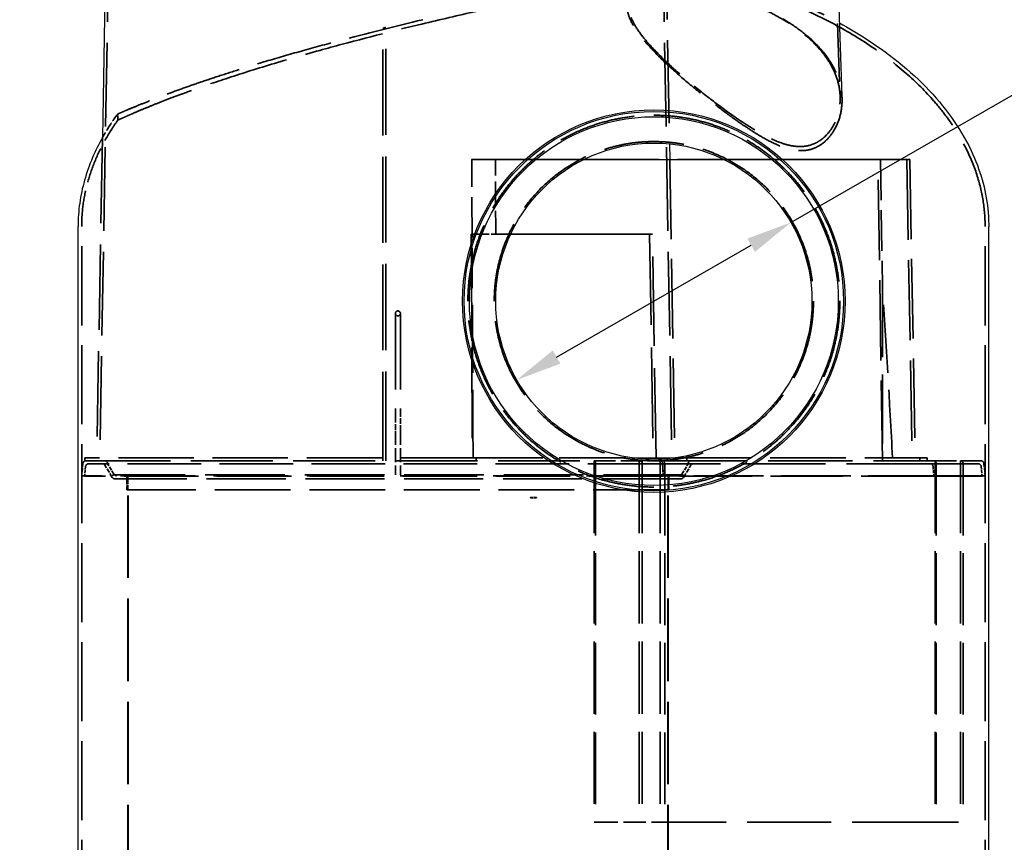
# Model space of a CAD drawing. Header units: millimetres. Extents: x -122 to 329287, y -2042 to 18239.
# Tile 4 of 39: x 3486 to 6756, y 6606 to 9338. Entities that reach past the tile are written whole.
import ezdxf

# ---------------------------------------------------------------- set-up
doc = ezdxf.new("R2010")
doc.units = ezdxf.units.MM
doc.header["$LTSCALE"] = 61
doc.linetypes.add('DASHED', pattern=[0.2068, 0.1655, -0.0413])
for name, color, linetype, lineweight in [('Dimension (Draken)', 7, 'Continuous', 25), ('Hidden (Draken)', 7, 'DASHED', 35), ('Visible (Draken)', 7, 'Continuous', 25)]:
    doc.layers.add(name, color=color, linetype=linetype, lineweight=lineweight)
doc.styles.add('Draken Note Text', font='tahoma.ttf')
doc.dimstyles.new('Draken Metric', dxfattribs={"dimscale": 61, "dimtxt": 2.5, "dimasz": 2.5, "dimexe": 3.175, "dimexo": 1, "dimgap": 0.762, "dimtad": 1, "dimtoh": 1, "dimdec": 1, "dimrnd": 1e-08, "dimzin": 0, "dimdsep": 46, "dimtxsty": 'Draken Note Text', "dimcen": 0.09, "dimdle": 10, "dimclrd": 256, "dimclre": 256, "dimclrt": 256, "dimadec": 1, "dimazin": 0, "dimtfac": 1.40208, "dimtdec": 1, "dimtmove": 0, "dimatfit": 3, "dimfxl": 1, "dimtolj": 1, "dimtzin": 0, "dimlwd": -1, "dimlwe": -1, "dimarcsym": 0})

# ---------------------------------------------------------------- blocks, each defined once
blk = doc.blocks.new('*D9')
at = {"layer": 'Defpoints', "color": 0, "transparency": 16777216}
for p in [(6047.5, 8665), (5137.1, 8141.9)]:
    blk.add_point(p, dxfattribs=at)
at = {"layer": 'Dimension (Draken)', "transparency": 16777216}
for p, q in [((6047.5, 8665), (6954.4, 9186.1)), ((6954.4, 9186.1), (7615.1, 9186.1)), ((5269.3, 8217.9), (5915.3, 8589))]:
    blk.add_line(p, q, dxfattribs=at)
for points in [[(5902.6, 8611.1), (5927.9, 8567), (6047.5, 8665)], [(5256.6, 8239.9), (5282, 8195.9), (5137.1, 8141.9)]]:
    blk.add_solid(points, dxfattribs=at)
at = {"layer": 'Dimension (Draken)', "transparency": 16777216, "insert": (7000.9, 9462), "char_height": 152.5, "attachment_point": 1, "style": 'Draken Note Text'}
blk.add_mtext('\\A1;{\\fAIGDT|b0|i0;\\ln}\\fTahoma|b0|i0;1050', dxfattribs=at)
blk = doc.blocks.new('*D10')
at = {"layer": 'Defpoints', "color": 0, "transparency": 16777216}
for p in [(3769.3, 9623.5), (2960.6, 4033.5), (4193.4, 4033.5)]:
    blk.add_point(p, dxfattribs=at)
at = {"layer": 'Dimension (Draken)', "transparency": 16777216}
for p, q in [((3708.3, 9623.5), (2767, 9623.5)), ((2960.6, 9471), (2960.6, 4186)), ((4132.4, 4033.5), (2767, 4033.5))]:
    blk.add_line(p, q, dxfattribs=at)
for points in [[(2935.2, 9471), (2986, 9471), (2960.6, 9623.5)], [(2935.2, 4186), (2986, 4186), (2960.6, 4033.5)]]:
    blk.add_solid(points, dxfattribs=at)
at = {"layer": 'Dimension (Draken)', "transparency": 16777216, "insert": (2755.4, 6610.1), "char_height": 152.5, "attachment_point": 1, "rotation": 90, "style": 'Draken Note Text'}
blk.add_mtext('\\A1;5590', dxfattribs=at)

msp = doc.modelspace()

# ---------------------------------------------------------------- linework, layer by layer
at = {"layer": 'Hidden (Draken)', "ltscale": 27.26259}
msp.add_line((5631.9, 9613.65), (5643.91, 8925.93), dxfattribs=at)
at = {"layer": 'Hidden (Draken)', "ltscale": 27.512947}
for p, q in [((3782.56, 9608.56), (3752.28, 7873.47)), ((5621.99, 9608.56), (5652.28, 7873.47))]:
    msp.add_line(p, q, dxfattribs=at)
at = {"layer": 'Hidden (Draken)', "ltscale": 19.141121}
msp.add_line((6194.07, 9566.45), (6210.92, 9083.83), dxfattribs=at)
at = {"layer": 'Hidden (Draken)', "ltscale": 28.277746}
msp.add_line((4692.28, 7883.47), (4692.28, 9310.13), dxfattribs=at)
at = {"layer": 'Hidden (Draken)', "ltscale": 28.333616}
msp.add_line((4702.28, 7883.47), (4702.28, 9312.95), dxfattribs=at)
at = {"layer": 'Hidden (Draken)', "ltscale": 0.199007}
msp.add_line((6216.89, 9084.74), (6217.11, 9078.36), dxfattribs=at)
at = {"layer": 'Hidden (Draken)', "ltscale": 0.637399}
msp.add_line((3812.28, 9004.61), (3812.28, 9025.04), dxfattribs=at)
at = {"layer": 'Hidden (Draken)', "ltscale": 28.08889}
msp.add_line((3761, 8946.32), (3742.45, 7883.47), dxfattribs=at)
at = {"layer": 'Hidden (Draken)', "ltscale": 0.011263}
for p in [(4987.23, 8873.65), (4987.93, 8873.65)]:
    msp.add_line(p, (4987.58, 8873.65), dxfattribs=at)
at = {"layer": 'Hidden (Draken)', "ltscale": 13.334221}
msp.add_line((4989.49, 8446.46), (4987.58, 8873.65), dxfattribs=at)
at = {"layer": 'Hidden (Draken)', "ltscale": 12.171804}
msp.add_line((4987.93, 8873.65), (5358.7, 8873.65), dxfattribs=at)
at = {"layer": 'Hidden (Draken)', "ltscale": 23.966602}
msp.add_line((5065.92, 8873.47), (6432.55, 8873.47), dxfattribs=at)
at = {"layer": 'Hidden (Draken)', "ltscale": 26.168346}
for p, q in [((5644.82, 8873.65), (5662.1, 7883.47)), ((6442.55, 8873.65), (6459.84, 7883.47))]:
    msp.add_line(p, q, dxfattribs=at)
at = {"layer": 'Hidden (Draken)', "ltscale": 25.313807}
msp.add_line((5825.86, 8873.65), (6442.55, 8873.65), dxfattribs=at)
at = {"layer": 'Hidden (Draken)', "ltscale": 0.311994}
for p, q in [((6336.25, 8873.47), (6344.91, 8873.65)), ((6442.55, 8873.65), (6432.55, 8873.47)), ((5587.46, 8625.65), (5578.12, 8625.47)), ((3702.28, 7873.47), (3702.28, 7883.47)), ((4692.28, 7873.47), (4692.28, 7883.47)), ((4702.28, 7873.47), (4702.28, 7883.47)), ((5002.26, 7873.47), (5002.26, 7883.47)), ((5637.13, 7873.47), (5637.13, 7883.47)), ((5702.28, 7873.47), (5702.28, 7883.47)), ((6475.07, 7873.47), (6475.07, 7883.47)), ((6500.01, 7883.47), (6500.01, 7873.47)), ((3702.23, 7822.48), (3692.28, 7823.47)), ((3842.28, 7823.47), (3842.28, 7813.47)), ((5642.28, 7823.47), (5642.28, 7813.47)), ((6682.33, 7822.48), (6692.28, 7823.47))]:
    msp.add_line(p, q, dxfattribs=at)
at = {"layer": 'Hidden (Draken)', "ltscale": 26.428015}
for p, q in [((6351.37, 7873.47), (6336.25, 8873.47)), ((6432.55, 8873.47), (6450.01, 7873.47))]:
    msp.add_line(p, q, dxfattribs=at)
at = {"layer": 'Hidden (Draken)', "ltscale": 13.334216}
msp.add_line((6344.91, 8873.65), (6351.37, 8446.46), dxfattribs=at)
at = {"layer": 'Hidden (Draken)', "ltscale": 26.058857}
for p, q in [((3692.28, 5035.88), (3692.28, 8651.88)), ((6692.28, 5035.88), (6692.28, 8651.88))]:
    msp.add_line(p, q, dxfattribs=at)
at = {"layer": 'Hidden (Draken)', "ltscale": 22.297956}
msp.add_line((5578.12, 8625.47), (4985.52, 8625.47), dxfattribs=at)
at = {"layer": 'Hidden (Draken)', "ltscale": 29.81081}
msp.add_line((4986.13, 8625.47), (4989.49, 7873.47), dxfattribs=at)
at = {"layer": 'Hidden (Draken)', "ltscale": 30.477571}
msp.add_line((5587.46, 8625.65), (5067.31, 8625.65), dxfattribs=at)
at = {"layer": 'Hidden (Draken)', "ltscale": 29.810801}
msp.add_line((5578.12, 8625.47), (5590.39, 7873.47), dxfattribs=at)
at = {"layer": 'Hidden (Draken)', "ltscale": 29.421297}
msp.add_line((5599.57, 7883.47), (5587.46, 8625.65), dxfattribs=at)
at = {"layer": 'Hidden (Draken)', "ltscale": 22.710899}
msp.add_line((6351.37, 8446.46), (6351.37, 7873.47), dxfattribs=at)
at = {"layer": 'Hidden (Draken)', "ltscale": 0.580788}
for p, q in [((4733.94, 8362.79), (4733.94, 8359.37)), ((4750.61, 8359.37), (4750.61, 8362.79))]:
    msp.add_line(p, q, dxfattribs=at)
at = {"layer": 'Hidden (Draken)', "ltscale": 24.735857}
for p, q in [((4733.94, 8359.37), (4733.94, 8018.89)), ((4750.61, 8359.37), (4750.61, 8018.89))]:
    msp.add_line(p, q, dxfattribs=at)
at = {"layer": 'Hidden (Draken)', "ltscale": 1.870196}
for p, q in [((4733.94, 8018.89), (4733.94, 7972.32)), ((4750.61, 7972.32), (4750.61, 8018.89))]:
    msp.add_line(p, q, dxfattribs=at)
at = {"layer": 'Hidden (Draken)', "ltscale": 4.551688}
for p, q in [((4733.94, 7972.32), (4733.94, 7826.47)), ((4750.61, 7972.32), (4750.61, 7826.47))]:
    msp.add_line(p, q, dxfattribs=at)
at = {"layer": 'Hidden (Draken)', "ltscale": 24.778698}
msp.add_line((5002.26, 7883.47), (3702.28, 7883.47), dxfattribs=at)
at = {"layer": 'Hidden (Draken)', "ltscale": 21.890844}
msp.add_line((5002.26, 7883.47), (5519.99, 7883.47), dxfattribs=at)
at = {"layer": 'Hidden (Draken)', "ltscale": 24.882645}
msp.add_line((5664.56, 7883.47), (6500.01, 7883.47), dxfattribs=at)
at = {"layer": 'Hidden (Draken)', "ltscale": 1.285713}
for p, q in [((3696.38, 7864.47), (3692.28, 7823.47)), ((6688.18, 7864.47), (6692.28, 7823.47))]:
    msp.add_line(p, q, dxfattribs=at)
at = {"layer": 'Hidden (Draken)', "ltscale": 1.003272}
for p, q in [((3705.43, 7854.47), (3702.23, 7822.48)), ((6679.13, 7854.47), (6682.33, 7822.48))]:
    msp.add_line(p, q, dxfattribs=at)
at = {"layer": 'Hidden (Draken)', "ltscale": 4.899579}
msp.add_line((3714.58, 7873.47), (3702.28, 7873.47), dxfattribs=at)
at = {"layer": 'Hidden (Draken)', "ltscale": 26.95648}
msp.add_line((3714.58, 7873.47), (5394.52, 7873.47), dxfattribs=at)
at = {"layer": 'Hidden (Draken)', "ltscale": 24.230661}
msp.add_line((5617.26, 7863.47), (3715.38, 7863.47), dxfattribs=at)
at = {"layer": 'Hidden (Draken)', "ltscale": 1.466298}
for p, q in [((3793.7, 7818.33), (3769.53, 7858.62)), ((5690.85, 7818.33), (5715.03, 7858.62))]:
    msp.add_line(p, q, dxfattribs=at)
at = {"layer": 'Hidden (Draken)', "ltscale": 1.279041}
for p, q in [((3799.36, 7828.33), (3778.28, 7863.47)), ((5685.19, 7828.33), (5706.28, 7863.47))]:
    msp.add_line(p, q, dxfattribs=at)
at = {"layer": 'Hidden (Draken)', "ltscale": 6.999181}
msp.add_line((5394.52, 7873.47), (5613.58, 7873.47), dxfattribs=at)
at = {"layer": 'Hidden (Draken)', "ltscale": 23.78159}
for p, q in [((5394.52, 7873.47), (5394.52, 6673.47)), ((5543.82, 7873.47), (5543.82, 6673.47)), ((5553.82, 7873.47), (5553.82, 6673.47)), ((5613.58, 7873.47), (5613.58, 6673.47)), ((6526.6, 7873.47), (6526.6, 6673.47)), ((6610.74, 7873.47), (6610.74, 6673.47))]:
    msp.add_line(p, q, dxfattribs=at)
at = {"layer": 'Hidden (Draken)', "ltscale": 23.58341}
for p, q in [((5398.73, 7863.47), (5398.73, 6673.47)), ((5628.2, 7863.47), (5628.2, 6673.47)), ((6530.04, 7863.47), (6530.04, 6673.47)), ((6619.38, 7863.47), (6619.38, 6673.47))]:
    msp.add_line(p, q, dxfattribs=at)
at = {"layer": 'Hidden (Draken)', "ltscale": 0.317991}
for p, q in [((5613.58, 7873.47), (5623.35, 7873.47)), ((6522.03, 7873.47), (6526.6, 7873.47))]:
    msp.add_line(p, q, dxfattribs=at)
at = {"layer": 'Hidden (Draken)', "ltscale": 27.671137}
for p, q in [((6511.43, 7863.47), (5617.26, 7863.47)), ((5623.35, 7873.47), (6522.03, 7873.47)), ((6530.04, 6673.47), (5628.2, 6673.47))]:
    msp.add_line(p, q, dxfattribs=at)
at = {"layer": 'Hidden (Draken)', "ltscale": 27.302959}
msp.add_line((6669.18, 7863.47), (6511.43, 7863.47), dxfattribs=at)
at = {"layer": 'Hidden (Draken)', "ltscale": 6.978654}
msp.add_line((6526.6, 7873.47), (6610.74, 7873.47), dxfattribs=at)
at = {"layer": 'Hidden (Draken)', "ltscale": 14.030168}
msp.add_line((6610.74, 7873.47), (6678.23, 7873.47), dxfattribs=at)
at = {"layer": 'Hidden (Draken)', "ltscale": 24.540876}
msp.add_line((5616.42, 7823.47), (3692.28, 7823.47), dxfattribs=at)
at = {"layer": 'Hidden (Draken)', "ltscale": 24.466181}
msp.add_line((5623.19, 7822.48), (3702.23, 7822.48), dxfattribs=at)
at = {"layer": 'Hidden (Draken)', "ltscale": 26.204567}
msp.add_line((5689.28, 7826.47), (3795.28, 7826.47), dxfattribs=at)
at = {"layer": 'Hidden (Draken)', "ltscale": 0.093528}
for p, q in [((3795.28, 7823.47), (3795.28, 7826.47)), ((5689.28, 7823.47), (5689.28, 7826.47))]:
    msp.add_line(p, q, dxfattribs=at)
at = {"layer": 'Hidden (Draken)', "ltscale": 1.466743}
for p, q in [((3842.28, 7776.47), (3842.28, 7823.47)), ((5642.28, 7776.47), (5642.28, 7823.47))]:
    msp.add_line(p, q, dxfattribs=at)
at = {"layer": 'Hidden (Draken)', "ltscale": 1.560372}
for p, q in [((3845.28, 7776.47), (3845.28, 7826.47)), ((5639.28, 7776.47), (5639.28, 7826.47))]:
    msp.add_line(p, q, dxfattribs=at)
at = {"layer": 'Hidden (Draken)', "ltscale": 27.144987}
for p, q in [((3845.28, 5429.47), (3845.28, 7826.47)), ((3846.28, 5429.47), (3846.28, 7826.47)), ((5638.28, 5429.47), (5638.28, 7826.47)), ((5639.28, 5429.47), (5639.28, 7826.47))]:
    msp.add_line(p, q, dxfattribs=at)
at = {"layer": 'Hidden (Draken)', "ltscale": 11.668869}
msp.add_line((5689.28, 7823.47), (5616.42, 7823.47), dxfattribs=at)
at = {"layer": 'Hidden (Draken)', "ltscale": 23.904131}
msp.add_line((6522.16, 7822.48), (5623.19, 7822.48), dxfattribs=at)
at = {"layer": 'Hidden (Draken)', "ltscale": 22.945482}
msp.add_line((6535.55, 7823.47), (5689.28, 7823.47), dxfattribs=at)
at = {"layer": 'Hidden (Draken)', "ltscale": 27.635078}
msp.add_line((6682.33, 7822.48), (6522.16, 7822.48), dxfattribs=at)
at = {"layer": 'Hidden (Draken)', "ltscale": 27.420538}
msp.add_line((6692.28, 7823.47), (6535.55, 7823.47), dxfattribs=at)
at = {"layer": 'Hidden (Draken)', "ltscale": 26.010868}
msp.add_line((5682.28, 7813.47), (3802.28, 7813.47), dxfattribs=at)
at = {"layer": 'Hidden (Draken)', "ltscale": 24.904022}
msp.add_line((5642.28, 7776.47), (3842.28, 7776.47), dxfattribs=at)
at = {"layer": 'Hidden (Draken)', "ltscale": 0.980373}
for p, q in [((5202.28, 7751.88), (5182.28, 7751.88)), ((5202.28, 7749.88), (5182.28, 7749.88))]:
    msp.add_line(p, q, dxfattribs=at)
at = {"layer": 'Hidden (Draken)', "ltscale": 0.062319}
for p, q in [((5182.28, 7749.88), (5182.28, 7751.88)), ((5202.28, 7749.88), (5202.28, 7751.88))]:
    msp.add_line(p, q, dxfattribs=at)
at = {"layer": 'Hidden (Draken)', "ltscale": 0.324593}
msp.add_line((5394.52, 6673.47), (5398.73, 6673.47), dxfattribs=at)
at = {"layer": 'Hidden (Draken)', "ltscale": 7.340158}
msp.add_line((5398.73, 6673.47), (5628.2, 6673.47), dxfattribs=at)
at = {"layer": 'Hidden (Draken)', "ltscale": 7.319569}
msp.add_line((6530.04, 6673.47), (6619.38, 6673.47), dxfattribs=at)
at = {"layer": 'Hidden (Draken)', "ltscale": 25.63039}
msp.add_circle((5592.28, 8403.47), 617.5, dxfattribs=at)
at = {"layer": 'Hidden (Draken)', "ltscale": 26.398264}
msp.add_circle((5592.28, 8403.47), 530, dxfattribs=at)
at = {"layer": 'Hidden (Draken)', "ltscale": 0.816961}
for start, end in [(0, 180), (180, 0)]:
    msp.add_arc((4742.28, 8362.79), 8.33, start, end, dxfattribs=at)
at = {"layer": 'Hidden (Draken)', "ltscale": 0.459031}
for centre, start, end in [((3706.33, 7863.47), 90, 174.28941), ((3715.38, 7853.47), 90, 174.28941), ((6669.18, 7853.47), 5.71059, 90), ((6678.23, 7863.47), 5.71059, 90)]:
    msp.add_arc(centre, 10, start, end, dxfattribs=at)
at = {"layer": 'Hidden (Draken)', "ltscale": 0.321475}
for centre, start, end in [((3760.95, 7853.47), 30.96376, 90), ((5723.6, 7853.47), 90, 149.03624), ((3802.28, 7823.47), 210.96376, 270), ((3807.94, 7833.47), 210.96376, 270), ((5676.62, 7833.47), 270, 329.03624), ((5682.28, 7823.47), 270, 329.03624)]:
    msp.add_arc(centre, 10, start, end, dxfattribs=at)
at = {"layer": 'Hidden (Draken)', "ltscale": 0.490137}
for centre, start, end in [((3768.28, 7863.47), 0, 90), ((5543.82, 7863.47), 0, 90), ((5716.28, 7863.47), 90, 180)]:
    msp.add_arc(centre, 10, start, end, dxfattribs=at)
at = {"layer": 'Hidden (Draken)', "ltscale": 0.475579}
msp.add_arc((5611.68, 7863.47), 10, 2.6725, 90, dxfattribs=at)
at = {"layer": 'Hidden (Draken)', "ltscale": 0.011318}
msp.add_ellipse((4702.22, 8857.27), major_axis=(-942.83, -3.42), ratio=0.017073, start_param=4.4044525, end_param=4.4048405, dxfattribs=at)
at = {"layer": 'Hidden (Draken)', "ltscale": 1.291571}
msp.add_ellipse((61378.52, 8888.8), major_axis=(-18710.8, 55349.58), ratio=0.950209, start_param=1.2776206, end_param=1.278329, dxfattribs=at)
at = {"layer": 'Hidden (Draken)', "ltscale": 22.618702}
msp.add_open_spline([(5672.28, 9516.8), (5791.09, 9492.86), (5904.94, 9459.97), (6080.39, 9391.99), (6146.71, 9361.35), (6208.41, 9327.61)], degree=3, knots=[5.03645065, 5.03645065, 5.03645065, 5.03645065, 5.28579758, 5.28579758, 5.451436, 5.451436, 5.451436, 5.451436], dxfattribs=at)
at = {"layer": 'Hidden (Draken)', "ltscale": 26.192858}
msp.add_open_spline([(3812.28, 9004.61), (3812.28, 9004.61), (3812.67, 9004.79), (3815.9, 9006.27), (3822.18, 9009.16), (3853.77, 9023.3), (3892.33, 9040.21), (3973.2, 9072.21), (4004.76, 9084.25), (4076.93, 9110.52), (4117.92, 9124.81), (4208.9, 9155.04), (4259.15, 9170.98), (4366.65, 9203.52), (4423.88, 9220.07), (4581.49, 9263.75), (4684.32, 9290.31), (4910.04, 9345.42), (5030.95, 9372.89), (5252.23, 9420.99), (5350.86, 9441.3), (5514.21, 9474.14), (5577.43, 9486.38), (5652.25, 9500.77), (5670.42, 9504.2), (5672.14, 9504.53), (5672.23, 9504.55), (5672.28, 9504.56), (5672.28, 9504.56)], degree=3, knots=[-296.1910463, -296.1910463, -296.1910463, -296.1910463, -291.5273811, -291.5273811, -276.8784841, -276.8784841, -245.3414111, -245.3414111, -228.9036272, -228.9036272, -211.4033433, -211.4033433, -192.8645323, -192.8645323, -173.7890377, -173.7890377, -141.9820819, -141.9820819, -104.0941265, -104.0941265, -67.0809349, -67.0809349, -30.3029722, -30.3029722, 0, 0, 0, 1.5892734, 1.5892734, 1.5892734, 1.5892734], dxfattribs=at)
at = {"layer": 'Hidden (Draken)', "ltscale": 28.367336}
msp.add_open_spline([(6692.28, 8651.88), (6692.28, 8709.48), (6683.03, 8767.08), (6645.21, 8883.82), (6615.41, 8942.82), (6529.05, 9066.61), (6468.49, 9130.39), (6321.74, 9248.82), (6234.96, 9303.19), (6041.72, 9397.42), (5935.28, 9437.28), (5773.4, 9482.23), (5723.31, 9494.22), (5672.28, 9504.56)], degree=3, knots=[-3.1415927, -3.1415927, -3.1415927, -3.1415927, -2.9495927, -2.9495927, -2.7451636, -2.7451636, -2.5022729, -2.5022729, -2.2532595, -2.2532595, -2.0042461, -2.0042461, -1.8965258, -1.8965258, -1.8965258, -1.8965258], dxfattribs=at)
at = {"layer": 'Hidden (Draken)', "ltscale": 25.192032}
msp.add_open_spline([(6217.17, 9076.72), (6216.57, 9098.66), (6212.53, 9120.75), (6197.83, 9163.8), (6187.33, 9184.78), (6152.35, 9237.12), (6123.42, 9267.6), (6050.29, 9325.04), (6006.15, 9351.5), (5915.36, 9393.4), (5871.03, 9409.57), (5794.41, 9430.91), (5763.02, 9437.78), (5714.64, 9445.41), (5697.1, 9447.49), (5667.34, 9449.79), (5654.87, 9450.32), (5631.24, 9450.43), (5620.1, 9450.03), (5596.4, 9448.1), (5584.29, 9446.31), (5554.97, 9439.64), (5540.13, 9433.54), (5515.19, 9415.93), (5507.28, 9403.65), (5501.92, 9371.82), (5506.97, 9351.59), (5532.47, 9302.25), (5555.55, 9272.57), (5602.64, 9222.16), (5622.46, 9202.74), (5666.91, 9161.74), (5691.75, 9140.13), (5742.94, 9097.53), (5769.22, 9076.5), (5815.81, 9040.71), (5835.87, 9025.74), (5872.53, 8999.47), (5889.16, 8987.94), (5919.25, 8968.13), (5932.8, 8959.59), (5962.32, 8942.22), (5978.53, 8933.46), (6013.68, 8917.3), (6032.72, 8910.36), (6057.35, 8905.34), (6063.27, 8904.45), (6072.84, 8903.58), (6076.51, 8903.39), (6083.59, 8903.31), (6086.98, 8903.41), (6094.91, 8903.96), (6099.38, 8904.53), (6114.5, 8907.36), (6124.4, 8910.82), (6147.47, 8922.4), (6159.46, 8932), (6177.98, 8951.78), (6185.22, 8961.78), (6200.94, 8988.8), (6207.8, 9006.79), (6215.95, 9041.98), (6217.64, 9059.34), (6217.17, 9076.72)], degree=3, knots=[0, 0, 0, 0, 10.8672472, 10.8672472, 21.4544958, 21.4544958, 37.909098, 37.909098, 54.8388569, 54.8388569, 69.0435705, 69.0435705, 78.9625677, 78.9625677, 84.8640269, 84.8640269, 89.4027215, 89.4027215, 93.871838, 93.871838, 99.4911913, 99.4911913, 108.9523789, 108.9523789, 120.6604012, 120.6604012, 134.7635397, 134.7635397, 151.682437, 151.682437, 161.7793246, 161.7793246, 172.5724159, 172.5724159, 182.9305725, 182.9305725, 190.4513978, 190.4513978, 196.5143495, 196.5143495, 201.3645631, 201.3645631, 207.0611284, 207.0611284, 213.7664855, 213.7664855, 215.9310378, 215.9310378, 217.3123058, 217.3123058, 218.6241084, 218.6241084, 220.4294515, 220.4294515, 224.8921848, 224.8921848, 231.7772839, 231.7772839, 237.5836176, 237.5836176, 246.8607134, 246.8607134, 255.4697974, 255.4697974, 255.4697974, 255.4697974], dxfattribs=at)
at = {"layer": 'Hidden (Draken)', "ltscale": 24.698357}
msp.add_open_spline([(6211.03, 9079.09), (6211.22, 9062.65), (6209.37, 9046.27), (6202.65, 9019.21), (6198.83, 9008.23), (6183.72, 8975.72), (6169.3, 8956.59), (6139.06, 8932.65), (6124.34, 8924.78), (6101.84, 8919.19), (6096.28, 8918.22), (6086.88, 8917.28), (6083.17, 8917.07), (6075.85, 8916.97), (6072.25, 8917.07), (6063.63, 8917.62), (6058.58, 8918.19), (6041.15, 8920.98), (6028.59, 8924.34), (5996.62, 8935.5), (5977.12, 8944.64), (5927.33, 8971.35), (5894.61, 8992.25), (5835.13, 9033.6), (5809.98, 9052.12), (5758.46, 9091.57), (5732.1, 9112.67), (5681.69, 9154.89), (5657.64, 9176.05), (5604.84, 9225.65), (5578.07, 9253.57), (5532.93, 9310.31), (5516.83, 9338.23), (5507.46, 9382.94), (5511.02, 9400.45), (5533.08, 9424.97), (5547.66, 9433.29), (5578.26, 9442.35), (5590.79, 9444.77), (5614.99, 9447.48), (5625.98, 9448.15), (5648.67, 9448.52), (5660.29, 9448.25), (5687.05, 9446.71), (5702.37, 9445.22), (5743.63, 9439.7), (5770.1, 9434.7), (5829.29, 9420.43), (5861.72, 9410.59), (5934.41, 9383.87), (5973.39, 9366), (6051.31, 9321.93), (6088.08, 9295.16), (6147.86, 9237.93), (6170.69, 9207.75), (6194.2, 9160.87), (6200.24, 9144.85), (6208.61, 9112.22), (6210.84, 9095.59), (6211.03, 9079.09)], degree=3, knots=[0, 0, 0, 0, 8.2217388, 8.2217388, 13.9818979, 13.9818979, 25.9527575, 25.9527575, 34.3226353, 34.3226353, 36.9397232, 36.9397232, 38.5897149, 38.5897149, 40.1424138, 40.1424138, 42.2554136, 42.2554136, 47.3430407, 47.3430407, 55.0501943, 55.0501943, 67.3521857, 67.3521857, 76.5971241, 76.5971241, 86.9366602, 86.9366602, 97.4768675, 97.4768675, 112.1981867, 112.1981867, 129.2219384, 129.2219384, 143.4712652, 143.4712652, 154.3191738, 154.3191738, 160.4395045, 160.4395045, 164.961182, 164.961182, 169.2647725, 169.2647725, 174.4965383, 174.4965383, 182.932939, 182.932939, 193.0947281, 193.0947281, 206.3265974, 206.3265974, 222.1751655, 222.1751655, 237.931197, 237.931197, 245.9574785, 245.9574785, 254.2087949, 254.2087949, 254.2087949, 254.2087949], dxfattribs=at)
at = {"layer": 'Hidden (Draken)', "ltscale": 25.047594}
msp.add_open_spline([(4825.58, 9338.31), (4731.75, 9315.94), (4637.28, 9292.32), (4461.31, 9245.56), (4380.21, 9222.76), (4250.31, 9183.95), (4199.15, 9167.94), (4107.07, 9137.8), (4065.86, 9123.65), (3990.81, 9096.82), (3957.21, 9084.2), (3895.3, 9060.1), (3868.7, 9049.14), (3832.95, 9034.08), (3821.87, 9029.23), (3813.64, 9025.63), (3812.28, 9025.04), (3812.28, 9025.04)], degree=3, knots=[137.9669966, 137.9669966, 137.9669966, 137.9669966, 167.0707217, 167.0707217, 193.6999904, 193.6999904, 212.6932987, 212.6932987, 230.5424528, 230.5424528, 248.6810654, 248.6810654, 269.5678082, 269.5678082, 287.2826175, 287.2826175, 295.9890739, 295.9890739, 295.9890739, 295.9890739], dxfattribs=at)
at = {"layer": 'Hidden (Draken)', "ltscale": 0.32416}
msp.add_open_spline([(4702.28, 9312.95), (4698.94, 9312.02), (4695.61, 9311.08), (4692.28, 9310.13)], degree=3, dxfattribs=at)
at = {"layer": 'Hidden (Draken)', "ltscale": 2.933799}
msp.add_open_spline([(3812.28, 9025.04), (3794.99, 9001.73), (3779.31, 8977.97), (3763.85, 8951.33), (3762.42, 8948.83), (3761, 8946.32)], degree=3, knots=[5.864379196, 5.864379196, 5.864379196, 5.864379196, 5.948140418, 5.948140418, 5.956824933, 5.956824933, 5.956824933, 5.956824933], dxfattribs=at)
at = {"layer": 'Hidden (Draken)', "ltscale": 11.817909}
msp.add_open_spline([(3692.28, 8651.88), (3692.28, 8676.05), (3693.9, 8700.21), (3700.38, 8748.38), (3705.24, 8772.38), (3718.16, 8820.08), (3726.22, 8843.78), (3745.49, 8890.7), (3756.7, 8913.93), (3782.2, 8959.77), (3796.49, 8982.38), (3812.28, 9004.61)], degree=3, knots=[-3.14159265, -3.14159265, -3.14159265, -3.14159265, -3.06104949, -3.06104949, -2.98050632, -2.98050632, -2.89996315, -2.89996315, -2.81941998, -2.81941998, -2.73887681, -2.73887681, -2.73887681, -2.73887681], dxfattribs=at)
at = {"layer": 'Hidden (Draken)', "ltscale": 2.593885}
msp.add_open_spline([(5065.92, 8873.47), (5054.33, 8873.5), (5042.63, 8873.53), (5016.67, 8873.59), (5002.35, 8873.62), (4987.93, 8873.65)], degree=3, knots=[-8.3118853, -8.3118853, -8.3118853, -8.3118853, -4.5412757, -4.5412757, 0, 0, 0, 0], dxfattribs=at)
at = {"layer": 'Hidden (Draken)', "ltscale": 7.735578}
msp.add_open_spline([(5067.31, 8625.65), (5066.85, 8708.25), (5066.38, 8790.86), (5065.92, 8873.47)], degree=3, dxfattribs=at)
at = {"layer": 'Hidden (Draken)', "ltscale": 0.019903}
for points, weights in [([(4985.52, 8625.47), (4985.82, 8625.47), (4986.13, 8625.47)], [1.00700318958, 1.00700318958, 1.00700307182]), ([(4986.13, 8625.47), (4986.44, 8625.47), (4986.76, 8625.47)], [1.0070200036, 1.00700307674, 1.00698603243])]:
    msp.add_rational_spline(points, weights, degree=2, dxfattribs=at)
at = {"layer": 'Hidden (Draken)', "ltscale": 2.583228}
msp.add_open_spline([(4986.76, 8625.47), (5013.71, 8625.52), (5040.57, 8625.58), (5067.31, 8625.65)], degree=3, dxfattribs=at)
at = {"layer": 'Hidden (Draken)', "ltscale": 22.317945}
msp.add_open_spline([(4992, 7883.47), (4991.16, 8071.13), (4990.32, 8258.8), (4989.49, 8446.46)], degree=3, dxfattribs=at)
at = {"layer": 'Hidden (Draken)', "ltscale": 22.416994}
msp.add_open_spline([(6384.84, 7883.47), (6375.09, 8068.35), (6363.9, 8261.69), (6351.37, 8446.46)], degree=3, dxfattribs=at)
at = {"layer": 'Hidden (Draken)', "ltscale": 0.500024}
msp.add_open_spline([(5394.52, 7873.47), (5395.09, 7873.47), (5395.66, 7873.19), (5396.69, 7872.11), (5397.15, 7871.35), (5397.9, 7869.5), (5398.2, 7868.46), (5398.52, 7866.61), (5398.61, 7865.88), (5398.7, 7864.69), (5398.72, 7864.25), (5398.73, 7863.69), (5398.73, 7863.58), (5398.73, 7863.47)], degree=3, knots=[0, 0, 0, 0, 0.4290441, 0.4290441, 0.8348418, 0.8348418, 1.2120071, 1.2120071, 1.4399731, 1.4399731, 1.5749741, 1.5749741, 1.6075497, 1.6075497, 1.6075497, 1.6075497], dxfattribs=at)
at = {"layer": 'Hidden (Draken)', "ltscale": 0.26938}
for points, knots in [([(5617.26, 7863.47), (5617.73, 7863.47), (5618.2, 7863.31), (5619.23, 7862.59), (5619.76, 7861.95), (5620.41, 7860.78), (5620.57, 7860.43), (5620.73, 7860.05)], [-1.48808529, -1.48808529, -1.48808529, -1.48808529, -1.17098484, -1.17098484, -0.77422082, -0.77422082, -0.62248118, -0.62248118, -0.62248118, -0.62248118]), ([(6517.54, 7860.05), (6516.88, 7860.99), (6516.07, 7861.77), (6514.22, 7862.96), (6513.18, 7863.33), (6511.88, 7863.46), (6511.65, 7863.47), (6511.43, 7863.47)], [-2.35189761, -2.35189761, -2.35189761, -2.35189761, -1.97322081, -1.97322081, -1.57129937, -1.57129937, -1.48634061, -1.48634061, -1.48634061, -1.48634061])]:
    msp.add_open_spline(points, degree=3, knots=knots, dxfattribs=at)
at = {"layer": 'Hidden (Draken)', "ltscale": 0.193197}
for points, knots in [([(5621.69, 7854.47), (5621.67, 7854.79), (5621.65, 7855.11), (5621.59, 7855.88), (5621.55, 7856.32), (5621.39, 7857.61), (5621.24, 7858.42), (5620.94, 7859.47), (5620.84, 7859.77), (5620.73, 7860.05)], [0.00000352, 0.00000352, 0.00000352, 0.00000352, 0.0974406, 0.0974406, 0.23448932, 0.23448932, 0.50762341, 0.50762341, 0.62069209, 0.62069209, 0.62069209, 0.62069209]), ([(6517.54, 7860.05), (6518.16, 7859.17), (6518.71, 7858.13), (6519.22, 7856.54), (6519.33, 7856.1), (6519.46, 7855.44), (6519.49, 7855.24), (6519.54, 7854.84), (6519.56, 7854.65), (6519.58, 7854.47)], [0, 0, 0, 0, 0.35224326, 0.35224326, 0.48179086, 0.48179086, 0.54195008, 0.54195008, 0.59503874, 0.59503874, 0.59503874, 0.59503874])]:
    msp.add_open_spline(points, degree=3, knots=knots, dxfattribs=at)
at = {"layer": 'Hidden (Draken)', "ltscale": 1.00345}
for points in [[(5623.19, 7822.48), (5622.69, 7833.14), (5622.19, 7843.8), (5621.69, 7854.47)], [(6519.58, 7854.47), (6520.44, 7843.8), (6521.3, 7833.14), (6522.16, 7822.48)]]:
    msp.add_open_spline(points, degree=3, dxfattribs=at)
at = {"layer": 'Hidden (Draken)', "ltscale": 0.495104}
for points, knots in [([(5628.2, 7863.47), (5628.2, 7864.64), (5628.09, 7865.8), (5627.68, 7868.11), (5627.35, 7869.21), (5626.51, 7871.13), (5626, 7871.92), (5625.11, 7872.81), (5624.76, 7873.05), (5624.06, 7873.39), (5623.71, 7873.47), (5623.35, 7873.47)], [4.7727123, 4.7727123, 4.7727123, 4.7727123, 5.1246047, 5.1246047, 5.5115093, 5.5115093, 5.9069582, 5.9069582, 6.1353987, 6.1353987, 6.3641016, 6.3641016, 6.3641016, 6.3641016]), ([(6522.03, 7873.47), (6522.97, 7873.47), (6523.9, 7873.27), (6525.77, 7872.42), (6526.68, 7871.73), (6528.23, 7869.95), (6528.85, 7868.88), (6529.54, 7867.04), (6529.72, 7866.35), (6529.97, 7864.92), (6530.04, 7864.2), (6530.04, 7863.47)], [4.7691664, 4.7691664, 4.7691664, 4.7691664, 5.1249124, 5.1249124, 5.527499, 5.527499, 5.922298, 5.922298, 6.1410709, 6.1410709, 6.3594229, 6.3594229, 6.3594229, 6.3594229])]:
    msp.add_open_spline(points, degree=3, knots=knots, dxfattribs=at)
at = {"layer": 'Hidden (Draken)', "ltscale": 0.500007}
msp.add_open_spline([(6619.38, 7863.47), (6619.38, 7863.63), (6619.38, 7863.79), (6619.34, 7864.63), (6619.25, 7865.3), (6618.85, 7867.13), (6618.41, 7868.23), (6617.25, 7870.15), (6616.56, 7870.95), (6615.01, 7872.23), (6614.18, 7872.71), (6612.47, 7873.32), (6611.61, 7873.47), (6610.74, 7873.47)], degree=3, knots=[1.6078234, 1.6078234, 1.6078234, 1.6078234, 1.656102, 1.656102, 1.8596311, 1.8596311, 2.2248831, 2.2248831, 2.5713502, 2.5713502, 2.9039144, 2.9039144, 3.2149077, 3.2149077, 3.2149077, 3.2149077], dxfattribs=at)
at = {"layer": 'Hidden (Draken)', "ltscale": 0.491226}
for points, knots in [([(5616.42, 7823.47), (5617.67, 7823.47), (5618.84, 7823.45), (5620.87, 7823.35), (5621.72, 7823.28), (5622.98, 7823.1), (5623.39, 7822.99), (5623.65, 7822.78), (5623.62, 7822.68), (5623.38, 7822.55), (5623.29, 7822.51), (5623.19, 7822.48)], [0, 0, 0, 0, 0.3907946, 0.3907946, 0.7815448, 0.7815448, 1.1722159, 1.1722159, 1.4716751, 1.4716751, 1.5786899, 1.5786899, 1.5786899, 1.5786899]), ([(6522.16, 7822.48), (6522.74, 7822.54), (6523.36, 7822.61), (6525.24, 7822.8), (6526.55, 7822.92), (6529.12, 7823.13), (6530.37, 7823.23), (6532.37, 7823.36), (6533.16, 7823.4), (6534.53, 7823.46), (6535.11, 7823.47), (6535.55, 7823.47)], [0.1926458, 0.1926458, 0.1926458, 0.1926458, 0.3905829, 0.3905829, 0.7811731, 0.7811731, 1.1718213, 1.1718213, 1.4714657, 1.4714657, 1.7711167, 1.7711167, 1.7711167, 1.7711167])]:
    msp.add_open_spline(points, degree=3, knots=knots, dxfattribs=at)
at = {"layer": 'Visible (Draken)'}
for p, q in [((3772.65, 9613.65), (3761, 8946.32)), ((6200.02, 9567.88), (6216.89, 9084.74)), ((5643.91, 8925.93), (5644.82, 8873.65)), ((5358.7, 8873.65), (5825.86, 8873.65)), ((3680.28, 5108.47), (3680.28, 8651.88)), ((6704.28, 5108.47), (6704.28, 8651.88)), ((5519.99, 7883.47), (5664.56, 7883.47))]:
    msp.add_line(p, q, dxfattribs=at)
for radius in [635, 630, 612.5, 525]:
    msp.add_circle((5592.28, 8403.47), radius, dxfattribs=at)
for points, knots in [([(6208.41, 9327.61), (6239.59, 9310.56), (6269.6, 9292.72), (6383.9, 9218.81), (6458.05, 9156.97), (6578.9, 9023.83), (6625.58, 8952.54), (6683.69, 8815.63), (6699.28, 8750.72), (6703.94, 8674.31), (6704.28, 8663.1), (6704.28, 8651.88)], [5.451436, 5.451436, 5.451436, 5.451436, 5.53514451, 5.53514451, 5.78449144, 5.78449144, 6.03383838, 6.03383838, 6.24662354, 6.24662354, 6.28318531, 6.28318531, 6.28318531, 6.28318531]), ([(3761, 8946.32), (3748.76, 8924.61), (3737.87, 8902.62), (3717.74, 8855.58), (3708.85, 8830.49), (3694.6, 8779.92), (3689.23, 8754.43), (3682.07, 8703.26), (3680.28, 8677.57), (3680.28, 8651.88)], [5.95682493, 5.95682493, 5.95682493, 5.95682493, 6.03190164, 6.03190164, 6.11566286, 6.11566286, 6.19942408, 6.19942408, 6.28318531, 6.28318531, 6.28318531, 6.28318531])]:
    msp.add_open_spline(points, degree=3, knots=knots, dxfattribs=at)

# ---------------------------------------------------------------- dimensions: what is measured, and where the dimension line sits
at = {"layer": 'Dimension (Draken)'}
dim = msp.add_linear_dim(base=(2960.63, 4033.47), p1=(3769.28, 9623.47), p2=(4193.42, 4033.47), angle=270, dimstyle='Draken Metric', override={"dimgap": 0.762, "dimtoh": 0, "dimdec": 0, "dimtol": 0, "dimlim": 0, "dimtp": 0, "dimtm": 0, "dimtdec": 1, "dimtofl": 0, "dimatfit": 1}, dxfattribs=at)
dim.commit()
dim.dimension.update_dxf_attribs({"geometry": '*D10', "text_midpoint": (2960.63, 6828.47), "dimtype": 160})
dim = msp.add_diameter_dim_2p(p1=(5137.06, 8141.93), p2=(6047.49, 8665.01), text='{\\fAIGDT|b0|i0;\\ln}\\fTahoma|b0|i0;1050', dimstyle='Draken Metric', override={"dimgap": 0.762, "dimtih": 1, "dimdec": 0, "dimtol": 0, "dimlim": 0, "dimtp": 0, "dimtm": 0, "dimtdec": 1, "dimatfit": 2}, dxfattribs=at)
dim.commit()
dim.dimension.update_dxf_attribs({"geometry": '*D9', "text_midpoint": (7308, 9186.07), "dimtype": 163})

doc.saveas('drawing.dxf')
